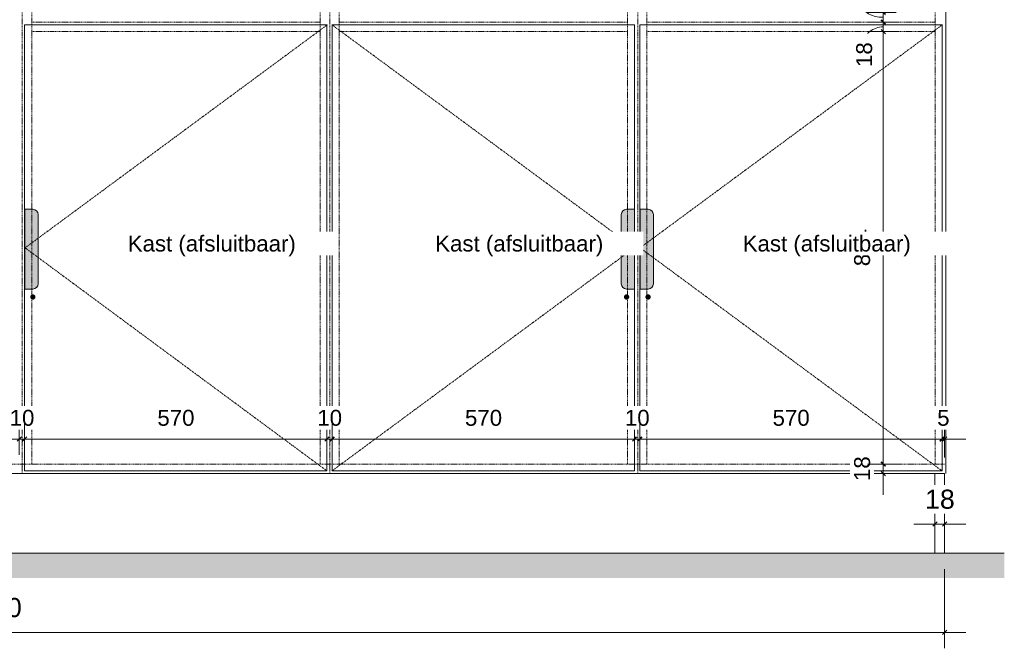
# Model space of a CAD drawing. Header units: millimetres. Extents: x 60977 to 119991, y -9149 to 74784.
# Tile 9 of 18: x 107407 to 109262, y 27771 to 28954. Entities that reach past the tile are written whole.
import ezdxf

# ---------------------------------------------------------------- set-up
doc = ezdxf.new("R2010")
doc.units = ezdxf.units.MM
doc.linetypes.add('Overhead xxSmall', pattern=[2.579688, 1.5875, -0.992188])
for name, color, linetype, lineweight in [('0-4', 170, 'Continuous', 5), ('A----M-', 8, 'Continuous', 5), ('A----M--20', 8, 'Continuous', 5), ('A09-NT--1', 7, 'Continuous', 13), ('A23-----2', 135, 'Continuous', 9), ('A23-----3', 250, 'Continuous', 13), ('A99-----1', 1, 'Overhead xxSmall', 13), ('A99-----3', 1, 'Continuous', 13), ('A99----T', 1, 'Continuous', 5), ('Detail Items-2', 55, 'Continuous', 5), ('Detail Items-3', 255, 'Continuous', 5)]:
    doc.layers.add(name, color=color, linetype=linetype, lineweight=lineweight)
doc.styles.add('Arial_1', font='arial.ttf', dxfattribs={"height": 30})
doc.styles.add('Arial_3', font='arial.ttf', dxfattribs={"height": 36})
doc.dimstyles.new('TD_Diagonal_1_5_mm', dxfattribs={"dimscale": 304.8, "dimtxt": 30.607782, "dimasz": 0.026247, "dimexe": 0.098425, "dimexo": 0.098425, "dimgap": 0.052493, "dimtad": 1, "dimdec": 0, "dimzin": 0, "dimdsep": 46, "dimtxsty": 'Arial_1', "dimblk1": 'OBLIQUE', "dimblk2": 'OBLIQUE', "dimsah": 1, "dimcen": 0.09, "dimdle": 0.131234, "dimazin": 2, "dimtfac": 1, "dimtdec": 4, "dimtix": 1, "dimtmove": 0, "dimatfit": 3, "dimfxl": 1, "dimtvp": 1, "dimtfill": 1, "dimtolj": 1, "dimtzin": 0, "dimarcsym": 2})
doc.dimstyles.new('TD_Diagonal_1_5_mm_1', dxfattribs={"dimscale": 304.8, "dimtxt": 30.607782, "dimasz": 0.026247, "dimexe": 0.098425, "dimexo": 0.098425, "dimgap": 0.052493, "dimtad": 1, "dimdec": 0, "dimzin": 0, "dimdsep": 46, "dimtxsty": 'Arial_1', "dimblk1": 'OBLIQUE', "dimblk2": 'OBLIQUE', "dimsah": 1, "dimcen": 0.09, "dimdle": 0.131234, "dimazin": 2, "dimtfac": 1, "dimtdec": 4, "dimtix": 1, "dimtmove": 1, "dimatfit": 3, "dimfxl": 1, "dimtvp": 1, "dimtfill": 1, "dimtolj": 1, "dimtzin": 0, "dimarcsym": 2})
doc.dimstyles.new('TD_Diagonal_1_8_mm', dxfattribs={"dimscale": 304.8, "dimtxt": 36.729338, "dimasz": 0.026247, "dimexe": 0.098425, "dimexo": 0.098425, "dimgap": 0.059055, "dimtad": 1, "dimdec": 0, "dimzin": 0, "dimdsep": 46, "dimtxsty": 'Arial_3', "dimblk1": 'OBLIQUE', "dimblk2": 'OBLIQUE', "dimsah": 1, "dimcen": 0.09, "dimdle": 0.131234, "dimazin": 2, "dimtfac": 1, "dimtdec": 4, "dimtix": 1, "dimtmove": 0, "dimatfit": 3, "dimfxl": 1, "dimtvp": 1, "dimtfill": 1, "dimtolj": 1, "dimtzin": 0, "dimarcsym": 2})

# ---------------------------------------------------------------- blocks, each defined once
blk = doc.blocks.new('HSR-D_ABT_ARCH_Interieur_rvt-6-712 Pegasoos Storage - Elevation')
at = {"layer": 'A23-----2'}
h = blk.add_hatch(dxfattribs=at)
h.set_pattern_fill('FP_18', color=256, style=0, pattern_type=2)
h.set_pattern_definition([(27, (-19980.349, 27950), (15.113162, 12.189846), [0.67056, -31.929, 0.67056, -17.729, -4]), (27, (-19980.349, 27950), (15.113162, 12.189846), [-51, 0.67056, -3.329]), (58, (-19980.349, 27950), (6.676274, 18.232591), [0.67056, -31.729, 0.67056, -32.129, -4]), (58, (-19980.349, 27950), (6.676274, 18.232591), [-65.2, 0.67056, -3.329]), (81, (-19980.349, 27950), (-0.9784985, 19.391816), [0.67056, -31.329, 0.67056, -17.449, -4]), (81, (-19980.349, 27950), (-0.9784985, 19.391816), [-50.12, 0.67056, -3.329])])
h.paths.add_polyline_path([(-19993.2, 27903.7), (-18075.8, 27903.7), (-18075.8, 27950), (-21910.6, 27950), (-21910.6, 27903.7), (-20951.9, 27903.7)])
at = {"layer": 'A23-----3'}
blk.add_line((-18075.8, 27950), (-21910.6, 27950), dxfattribs=at)
blk = doc.blocks.new('DIMBLOCK119-712 Pegasoos Storage - Elevation')
at = {"layer": 'A----M--20'}
for p, q in [((106837, 28135), (106837, 28195)), ((107406.6, 28135), (107406.6, 28195)), ((106837, 28165), (107406.6, 28165)), ((106837, 28165), (106837, 28135)), ((107406.6, 28165), (107406.6, 28135))]:
    blk.add_line(p, q, dxfattribs=at)
at = {"layer": 'A----M--20', "lineweight": 35}
for p, q in [((106837, 28165), (106833, 28161)), ((106837, 28165), (106841, 28169)), ((107406.6, 28165), (107402.6, 28161)), ((107406.6, 28165), (107410.6, 28169))]:
    blk.add_line(p, q, dxfattribs=at)
at = {"layer": 'A----M--20', "color": 0, "insert": (107087.2, 28220), "char_height": 30, "width": 83.065, "attachment_point": 1, "line_spacing_factor": 0.941778, "style": 'Arial_1', "bg_fill": 3, "box_fill_scale": 1.25, "bg_fill_color": 256, "bg_fill_true_color": 13158600, "bg_fill_transparency": 0}
blk.add_mtext('570', dxfattribs=at)
blk = doc.blocks.new('_Oblique')
at = {"color": 0, "linetype": 'ByBlock', "lineweight": -2}
blk.add_line((-0.5, -0.5), (0.5, 0.5), dxfattribs=at)
blk = doc.blocks.new('DIMBLOCK120-712 Pegasoos Storage - Elevation')
at = {"layer": 'A----M--20'}
for p, q in [((107406.6, 28135), (107406.6, 28195)), ((107416.6, 28135), (107416.6, 28195)), ((107406.6, 28165), (107416.6, 28165)), ((107406.6, 28165), (107406.6, 28135)), ((107416.6, 28165), (107416.6, 28135))]:
    blk.add_line(p, q, dxfattribs=at)
at = {"layer": 'A----M--20', "lineweight": 35}
for p, q in [((107406.6, 28165), (107402.6, 28161)), ((107406.6, 28165), (107410.6, 28169)), ((107416.6, 28165), (107412.6, 28161)), ((107416.6, 28165), (107420.6, 28169))]:
    blk.add_line(p, q, dxfattribs=at)
at = {"layer": 'A----M--20', "color": 0, "insert": (107388.5, 28220), "char_height": 30, "width": 55.377, "attachment_point": 1, "line_spacing_factor": 0.941778, "style": 'Arial_1', "bg_fill": 3, "box_fill_scale": 1.25, "bg_fill_color": 256, "bg_fill_true_color": 13158600, "bg_fill_transparency": 0}
blk.add_mtext('10', dxfattribs=at)
blk = doc.blocks.new('DIMBLOCK121-712 Pegasoos Storage - Elevation')
at = {"layer": 'A----M--20'}
for p, q in [((107416.6, 28135), (107416.6, 28195)), ((107986.2, 28135), (107986.2, 28195)), ((107416.6, 28165), (107986.2, 28165)), ((107416.6, 28165), (107416.6, 28135)), ((107986.2, 28165), (107986.2, 28135))]:
    blk.add_line(p, q, dxfattribs=at)
at = {"layer": 'A----M--20', "lineweight": 35}
for p, q in [((107416.6, 28165), (107412.6, 28161)), ((107416.6, 28165), (107420.6, 28169)), ((107986.2, 28165), (107982.2, 28161)), ((107986.2, 28165), (107990.2, 28169))]:
    blk.add_line(p, q, dxfattribs=at)
at = {"layer": 'A----M--20', "color": 0, "insert": (107666.8, 28220), "char_height": 30, "width": 83.065, "attachment_point": 1, "line_spacing_factor": 0.941778, "style": 'Arial_1', "bg_fill": 3, "box_fill_scale": 1.25, "bg_fill_color": 256, "bg_fill_true_color": 13158600, "bg_fill_transparency": 0}
blk.add_mtext('570', dxfattribs=at)
blk = doc.blocks.new('DIMBLOCK122-712 Pegasoos Storage - Elevation')
at = {"layer": 'A----M--20'}
for p, q in [((107986.2, 28135), (107986.2, 28195)), ((107996.1, 28135), (107996.1, 28195)), ((107986.2, 28165), (107996.1, 28165)), ((107986.2, 28165), (107986.2, 28135)), ((107996.1, 28165), (107996.1, 28135))]:
    blk.add_line(p, q, dxfattribs=at)
at = {"layer": 'A----M--20', "lineweight": 35}
for p, q in [((107986.2, 28165), (107982.2, 28161)), ((107986.2, 28165), (107990.2, 28169)), ((107996.1, 28165), (107992.1, 28161)), ((107996.1, 28165), (108000.1, 28169))]:
    blk.add_line(p, q, dxfattribs=at)
at = {"layer": 'A----M--20', "color": 0, "insert": (107968.1, 28220), "char_height": 30, "width": 55.377, "attachment_point": 1, "line_spacing_factor": 0.941778, "style": 'Arial_1', "bg_fill": 3, "box_fill_scale": 1.25, "bg_fill_color": 256, "bg_fill_true_color": 13158600, "bg_fill_transparency": 0}
blk.add_mtext('10', dxfattribs=at)
blk = doc.blocks.new('DIMBLOCK123-712 Pegasoos Storage - Elevation')
at = {"layer": 'A----M--20'}
for p, q in [((107996.1, 28135), (107996.1, 28195)), ((108565.7, 28135), (108565.7, 28195)), ((107996.1, 28165), (108565.7, 28165)), ((107996.1, 28165), (107996.1, 28135)), ((108565.7, 28165), (108565.7, 28135))]:
    blk.add_line(p, q, dxfattribs=at)
at = {"layer": 'A----M--20', "lineweight": 35}
for p, q in [((107996.1, 28165), (107992.1, 28161)), ((107996.1, 28165), (108000.1, 28169)), ((108565.7, 28165), (108561.7, 28161)), ((108565.7, 28165), (108569.7, 28169))]:
    blk.add_line(p, q, dxfattribs=at)
at = {"layer": 'A----M--20', "color": 0, "insert": (108246.3, 28220), "char_height": 30, "width": 83.065, "attachment_point": 1, "line_spacing_factor": 0.941778, "style": 'Arial_1', "bg_fill": 3, "box_fill_scale": 1.25, "bg_fill_color": 256, "bg_fill_true_color": 13158600, "bg_fill_transparency": 0}
blk.add_mtext('570', dxfattribs=at)
blk = doc.blocks.new('DIMBLOCK124-712 Pegasoos Storage - Elevation')
at = {"layer": 'A----M--20'}
for p, q in [((108565.7, 28135), (108565.7, 28195)), ((108575.6, 28135), (108575.6, 28195)), ((108565.7, 28165), (108575.6, 28165)), ((108565.7, 28165), (108565.7, 28135)), ((108575.6, 28165), (108575.6, 28135))]:
    blk.add_line(p, q, dxfattribs=at)
at = {"layer": 'A----M--20', "lineweight": 35}
for p, q in [((108565.7, 28165), (108561.7, 28161)), ((108565.7, 28165), (108569.7, 28169)), ((108575.6, 28165), (108571.6, 28161)), ((108575.6, 28165), (108579.6, 28169))]:
    blk.add_line(p, q, dxfattribs=at)
at = {"layer": 'A----M--20', "color": 0, "insert": (108547.6, 28220), "char_height": 30, "width": 55.377, "attachment_point": 1, "line_spacing_factor": 0.941778, "style": 'Arial_1', "bg_fill": 3, "box_fill_scale": 1.25, "bg_fill_color": 256, "bg_fill_true_color": 13158600, "bg_fill_transparency": 0}
blk.add_mtext('10', dxfattribs=at)
blk = doc.blocks.new('DIMBLOCK125-712 Pegasoos Storage - Elevation')
at = {"layer": 'A----M--20'}
for p, q in [((108575.6, 28135), (108575.6, 28195)), ((109145.2, 28135), (109145.2, 28195)), ((108575.6, 28165), (109145.2, 28165)), ((108575.6, 28165), (108575.6, 28135)), ((109145.2, 28165), (109145.2, 28135))]:
    blk.add_line(p, q, dxfattribs=at)
at = {"layer": 'A----M--20', "lineweight": 35}
for p, q in [((108575.6, 28165), (108571.6, 28161)), ((108575.6, 28165), (108579.6, 28169)), ((109145.2, 28165), (109141.2, 28161)), ((109145.2, 28165), (109149.2, 28169))]:
    blk.add_line(p, q, dxfattribs=at)
at = {"layer": 'A----M--20', "color": 0, "insert": (108825.8, 28220), "char_height": 30, "width": 83.065, "attachment_point": 1, "line_spacing_factor": 0.941778, "style": 'Arial_1', "bg_fill": 3, "box_fill_scale": 1.25, "bg_fill_color": 256, "bg_fill_true_color": 13158600, "bg_fill_transparency": 0}
blk.add_mtext('570', dxfattribs=at)
blk = doc.blocks.new('DIMBLOCK126-712 Pegasoos Storage - Elevation')
at = {"layer": 'A----M--20'}
for p, q in [((109145.2, 28135), (109145.2, 28195)), ((109149.8, 28130), (109149.8, 28195)), ((109145.2, 28165), (109189.8, 28165)), ((109145.2, 28165), (109145.2, 28135)), ((109149.8, 28165), (109149.8, 28130))]:
    blk.add_line(p, q, dxfattribs=at)
at = {"layer": 'A----M--20', "lineweight": 35}
for p, q in [((109145.2, 28165), (109141.2, 28161)), ((109145.2, 28165), (109149.2, 28169)), ((109149.8, 28165), (109145.8, 28161)), ((109149.8, 28165), (109153.8, 28169))]:
    blk.add_line(p, q, dxfattribs=at)
at = {"layer": 'A----M--20', "color": 0, "insert": (109135.9, 28220), "char_height": 30, "width": 27.688, "attachment_point": 1, "line_spacing_factor": 0.941778, "style": 'Arial_1', "bg_fill": 3, "box_fill_scale": 1.25, "bg_fill_color": 256, "bg_fill_true_color": 13158600, "bg_fill_transparency": 0}
blk.add_mtext('5', dxfattribs=at)
blk = doc.blocks.new('DIMBLOCK127-712 Pegasoos Storage - Elevation')
at = {"layer": 'A----M--20', "lineweight": 35}
for p, q in [((109034.4, 28118), (109030.4, 28122)), ((109034.4, 28100), (109030.4, 28104)), ((109034.4, 28118), (109038.4, 28114)), ((109034.4, 28100), (109038.4, 28096))]:
    blk.add_line(p, q, dxfattribs=at)
at = {"layer": 'A----M--20'}
for p, q in [((109058.7, 28118), (109004.4, 28118)), ((109034.4, 28060), (109034.4, 28118)), ((109034.4, 28118), (109058.7, 28118)), ((109058.7, 28100), (109004.4, 28100)), ((109034.4, 28100), (109058.7, 28100))]:
    blk.add_line(p, q, dxfattribs=at)
at = {"layer": 'A----M--20', "color": 0, "insert": (108979.4, 28085.9), "char_height": 30, "width": 55.377, "attachment_point": 1, "rotation": 90, "line_spacing_factor": 0.941778, "style": 'Arial_1', "bg_fill": 3, "box_fill_scale": 1.25, "bg_fill_color": 256, "bg_fill_true_color": 13158600, "bg_fill_transparency": 0}
blk.add_mtext('18', dxfattribs=at)
blk = doc.blocks.new('DIMBLOCK128-712 Pegasoos Storage - Elevation')
at = {"layer": 'A----M--20'}
for p, q in [((109058.7, 28932), (109004.4, 28932)), ((109034.4, 28118), (109034.4, 28932)), ((109034.4, 28932), (109058.7, 28932)), ((109058.7, 28118), (109004.4, 28118)), ((109034.4, 28118), (109058.7, 28118))]:
    blk.add_line(p, q, dxfattribs=at)
at = {"layer": 'A----M--20', "lineweight": 35}
for p, q in [((109034.4, 28932), (109030.4, 28936)), ((109034.4, 28932), (109038.4, 28928)), ((109034.4, 28118), (109030.4, 28122)), ((109034.4, 28118), (109038.4, 28114))]:
    blk.add_line(p, q, dxfattribs=at)
at = {"layer": 'A----M--20', "color": 0, "insert": (108979.4, 28490.4), "char_height": 30, "width": 83.065, "attachment_point": 1, "rotation": 90, "line_spacing_factor": 0.941778, "style": 'Arial_1', "bg_fill": 3, "box_fill_scale": 1.25, "bg_fill_color": 256, "bg_fill_true_color": 13158600, "bg_fill_transparency": 0}
blk.add_mtext('814', dxfattribs=at)
blk = doc.blocks.new('DIMBLOCK129-712 Pegasoos Storage - Elevation')
at = {"layer": 'A----M--20'}
for p, q in [((109058.7, 28950), (109004.4, 28950)), ((109034.4, 28932), (109034.4, 28950)), ((109034.4, 28950), (109058.7, 28950)), ((109058.7, 28932), (109004.4, 28932)), ((109034.4, 28932), (109058.7, 28932))]:
    blk.add_line(p, q, dxfattribs=at)
at = {"layer": 'A----M--20', "lineweight": 35}
for p, q in [((109034.4, 28950), (109030.4, 28954)), ((109034.4, 28950), (109038.4, 28946)), ((109034.4, 28932), (109030.4, 28936)), ((109034.4, 28932), (109038.4, 28928))]:
    blk.add_line(p, q, dxfattribs=at)
at = {"layer": 'A----M--20'}
blk.add_ellipse((109034.4, 28911.6), major_axis=(35.7, 0), ratio=0.82373, start_param=1.570796, end_param=3.141593, dxfattribs=at)
at = {"layer": 'A----M--20', "color": 0, "insert": (108983.3, 28865.4), "char_height": 30, "width": 55.377, "attachment_point": 1, "rotation": 90, "line_spacing_factor": 0.941778, "style": 'Arial_1', "bg_fill": 3, "box_fill_scale": 1.25, "bg_fill_color": 256, "bg_fill_true_color": 13158600, "bg_fill_transparency": 0}
blk.add_mtext('18', dxfattribs=at)
blk = doc.blocks.new('DIMBLOCK130-712 Pegasoos Storage - Elevation')
at = {"layer": 'A----M--20'}
for p, q in [((109058.7, 28968), (109004.4, 28968)), ((109034.4, 28950), (109034.4, 28968)), ((109034.4, 28968), (109058.7, 28968)), ((109058.7, 28950), (109004.4, 28950)), ((109034.4, 28950), (109058.7, 28950))]:
    blk.add_line(p, q, dxfattribs=at)
at = {"layer": 'A----M--20', "lineweight": 35}
for p, q in [((109034.4, 28968), (109030.4, 28972)), ((109034.4, 28968), (109038.4, 28964)), ((109034.4, 28950), (109030.4, 28954)), ((109034.4, 28950), (109038.4, 28946))]:
    blk.add_line(p, q, dxfattribs=at)
at = {"layer": 'A----M--20'}
blk.add_ellipse((109034.4, 28982.1), major_axis=(39.5, 0), ratio=0.585199, start_param=3.141593, end_param=4.712389, dxfattribs=at)
at = {"layer": 'A----M--20', "color": 0, "insert": (108979.4, 28982.1), "char_height": 30, "width": 55.377, "attachment_point": 1, "rotation": 90, "line_spacing_factor": 0.941778, "style": 'Arial_1', "bg_fill": 3, "box_fill_scale": 1.25, "bg_fill_color": 256, "bg_fill_true_color": 13158600, "bg_fill_transparency": 0}
blk.add_mtext('18', dxfattribs=at)
blk = doc.blocks.new('DIMBLOCK137-712 Pegasoos Storage - Elevation')
at = {"layer": 'A----M--20'}
for p, q in [((109131.8, 27980.7), (109131.8, 28035)), ((109149.8, 27980.7), (109149.8, 28035)), ((109091.8, 28005), (109189.8, 28005)), ((109131.8, 28005), (109131.8, 27980.7)), ((109149.8, 28005), (109149.8, 27980.7))]:
    blk.add_line(p, q, dxfattribs=at)
at = {"layer": 'A----M--20', "lineweight": 35}
for p, q in [((109131.8, 28005), (109127.8, 28001)), ((109131.8, 28005), (109135.8, 28009)), ((109149.8, 28005), (109145.8, 28001)), ((109149.8, 28005), (109153.8, 28009))]:
    blk.add_line(p, q, dxfattribs=at)
at = {"layer": 'A----M--20', "color": 0, "insert": (109113.1, 28069.8), "char_height": 36, "width": 66.452, "attachment_point": 1, "line_spacing_factor": 0.941778, "style": 'Arial_3', "bg_fill": 3, "box_fill_scale": 1.25, "bg_fill_color": 256, "bg_fill_true_color": 13158600, "bg_fill_transparency": 0}
blk.add_mtext('18', dxfattribs=at)
blk = doc.blocks.new('DIMBLOCK141-712 Pegasoos Storage - Elevation')
at = {"layer": 'A----M--20'}
for p, q in [((105560, 27920), (105560, 27771.1)), ((105560, 27801.1), (105560, 27920)), ((109149.8, 27920), (109149.8, 27771.1)), ((109149.8, 27801.1), (109149.8, 27920)), ((105520, 27801.1), (109189.8, 27801.1))]:
    blk.add_line(p, q, dxfattribs=at)
at = {"layer": 'A----M--20', "lineweight": 35}
for p, q in [((105560, 27801.1), (105556, 27797.1)), ((105560, 27801.1), (105564, 27805.1)), ((109149.8, 27801.1), (109145.8, 27797.1)), ((109149.8, 27801.1), (109153.8, 27805.1))]:
    blk.add_line(p, q, dxfattribs=at)
at = {"layer": 'A----M--20', "color": 0, "insert": (107299.5, 27865.8), "char_height": 36, "width": 132.904, "attachment_point": 1, "line_spacing_factor": 0.941778, "style": 'Arial_3', "bg_fill": 3, "box_fill_scale": 1.25, "bg_fill_color": 256, "bg_fill_true_color": 13158600, "bg_fill_transparency": 0}
blk.add_mtext('3590', dxfattribs=at)

msp = doc.modelspace()

# ---------------------------------------------------------------- hatches: boundary and pattern name
at = {"layer": 'Detail Items-2'}
for points in [[(107432.2, 28427.5), (107433.5, 28427.6), (107434.7, 28428.1), (107435.7, 28428.9), (107436.5, 28430), (107437, 28431.2), (107437.2, 28432.5), (107437, 28433.8), (107436.5, 28435), (107435.7, 28436), (107434.7, 28436.8), (107433.5, 28437.3), (107432.2, 28437.5), (107430.9, 28437.3), (107429.7, 28436.8), (107428.7, 28436), (107427.9, 28435), (107427.4, 28433.8), (107427.2, 28432.5), (107427.4, 28431.2), (107427.9, 28430), (107428.7, 28428.9), (107429.7, 28428.1), (107430.9, 28427.6)], [(108550.8, 28427.5), (108552.1, 28427.6), (108553.3, 28428.1), (108554.3, 28428.9), (108555.1, 28430), (108555.6, 28431.2), (108555.8, 28432.5), (108555.6, 28433.8), (108555.1, 28435), (108554.3, 28436), (108553.3, 28436.8), (108552.1, 28437.3), (108550.8, 28437.5), (108549.5, 28437.3), (108548.3, 28436.8), (108547.3, 28436), (108546.5, 28435), (108546, 28433.8), (108545.8, 28432.5), (108546, 28431.2), (108546.5, 28430), (108547.3, 28428.9), (108548.3, 28428.1), (108549.5, 28427.6)], [(108591.2, 28427.5), (108592.5, 28427.6), (108593.7, 28428.1), (108594.7, 28428.9), (108595.5, 28430), (108596, 28431.2), (108596.2, 28432.5), (108596, 28433.8), (108595.5, 28435), (108594.7, 28436), (108593.7, 28436.8), (108592.5, 28437.3), (108591.2, 28437.5), (108589.9, 28437.3), (108588.7, 28436.8), (108587.7, 28436), (108586.9, 28435), (108586.4, 28433.8), (108586.2, 28432.5), (108586.4, 28431.2), (108586.9, 28430), (108587.7, 28428.9), (108588.7, 28428.1), (108589.9, 28427.6)]]:
    msp.add_hatch(color=256, dxfattribs=at).paths.add_polyline_path(points)
at = {"layer": 'Detail Items-3'}
for points in [[(107432.2, 28447.5), (107434.8, 28447.8), (107437.2, 28448.8), (107439.3, 28450.4), (107440.9, 28452.5), (107441.9, 28454.9), (107442.2, 28457.5), (107442.2, 28587.5), (107441.9, 28590.1), (107440.9, 28592.5), (107439.3, 28594.5), (107437.2, 28596.1), (107434.8, 28597.1), (107432.2, 28597.5), (107417.2, 28597.5), (107417.2, 28447.5)], [(108550.8, 28447.5), (108565.8, 28447.5), (108565.8, 28597.5), (108550.8, 28597.5), (108548.2, 28597.1), (108545.8, 28596.1), (108543.4, 28594), (108542.1, 28592.5), (108541.1, 28590.1), (108540.8, 28587.5), (108540.8, 28457.5), (108541.1, 28454.9), (108542.1, 28452.5), (108543.7, 28450.4), (108545.8, 28448.8), (108548.2, 28447.8)], [(108591.2, 28447.5), (108593.8, 28447.8), (108596.2, 28448.8), (108598.3, 28450.4), (108599.8, 28452.5), (108600.8, 28454.9), (108601.2, 28457.5), (108601.2, 28587.5), (108600.8, 28590.1), (108599.8, 28592.5), (108598.3, 28594.5), (108596.2, 28596.1), (108593.8, 28597.1), (108591.2, 28597.5), (108576.2, 28597.5), (108576.2, 28447.5)]]:
    msp.add_hatch(color=256, dxfattribs=at).paths.add_polyline_path(points)

# ---------------------------------------------------------------- linework, layer by layer
at = {"layer": 'A99-----1'}
for p, q in [((107412, 28100), (107412, 31017)), ((107430.1, 28118), (107430.1, 31017)), ((107973.4, 28118), (107973.4, 31017)), ((107992, 28100), (107992, 31017)), ((108009.4, 28118), (108009.4, 31017)), ((108552.7, 28118), (108552.7, 31017)), ((108572, 28100), (108572, 31017)), ((108588.7, 28118), (108588.7, 31017)), ((109132, 28118), (109132, 31017)), ((107987.1, 28945), (107417.6, 28525)), ((107973.4, 28950), (107430.1, 28950)), ((107995.6, 28945), (108565.2, 28525)), ((108552.7, 28950), (108009.4, 28950)), ((109145.7, 28945), (108576.2, 28525)), ((109132, 28950), (108588.7, 28950)), ((107973.4, 28932), (107430.1, 28932)), ((108552.7, 28932), (108009.4, 28932)), ((109132, 28932), (108588.7, 28932)), ((107417.6, 28525), (107986.2, 28105)), ((108565.2, 28525), (107995.6, 28105)), ((108576.2, 28525), (109145.2, 28105)), ((105560, 28118), (109149.8, 28118))]:
    msp.add_line(p, q, dxfattribs=at)
at = {"layer": 'A99-----3'}
for p, q in [((109152, 28100), (109152, 31035)), ((107986.2, 28945), (107416.6, 28945)), ((107416.6, 28945), (107416.6, 28105)), ((107986.2, 28105), (107986.2, 28945)), ((108565.7, 28945), (107996.1, 28945)), ((107996.1, 28945), (107996.1, 28105)), ((108565.7, 28105), (108565.7, 28945)), ((109145.2, 28945), (108575.6, 28945)), ((108575.6, 28945), (108575.6, 28105)), ((109145.2, 28105), (109145.2, 28945)), ((107416.6, 28105), (107986.2, 28105)), ((107996.1, 28105), (108565.7, 28105)), ((108575.6, 28105), (109145.2, 28105)), ((109149.8, 28100), (105560, 28100)), ((109131.8, 28100), (109131.8, 27950)), ((109149.8, 28100), (109149.8, 27950))]:
    msp.add_line(p, q, dxfattribs=at)
at = {"layer": 'A99----T'}
for p, q in [((107417.2, 28447.5), (107417.2, 28597.5)), ((107417.2, 28597.5), (107432.2, 28597.5)), ((107442.2, 28587.5), (107442.2, 28457.5)), ((108540.8, 28587.5), (108540.8, 28457.5)), ((108565.8, 28597.5), (108550.8, 28597.5)), ((108565.8, 28447.5), (108565.8, 28597.5)), ((108576.2, 28447.5), (108576.2, 28597.5)), ((108576.2, 28597.5), (108591.2, 28597.5)), ((108601.2, 28587.5), (108601.2, 28457.5)), ((107432.2, 28447.5), (107417.2, 28447.5)), ((108550.8, 28447.5), (108565.8, 28447.5)), ((108591.2, 28447.5), (108576.2, 28447.5))]:
    msp.add_line(p, q, dxfattribs=at)
for centre, start, end in [((107432.2, 28587.5), 0, 90), ((108550.8, 28587.5), 90, 180), ((108591.2, 28587.5), 0, 90), ((107432.2, 28457.5), 270, 0), ((108550.8, 28457.5), 180, 270), ((108591.2, 28457.5), 270, 0)]:
    msp.add_arc(centre, 10, start, end, dxfattribs=at)

# ---------------------------------------------------------------- block references
at = {"layer": '0-4'}
msp.add_blockref('HSR-D_ABT_ARCH_Interieur_rvt-6-712 Pegasoos Storage - Elevation', (127338.2, 0), dxfattribs=at)

# ---------------------------------------------------------------- next in the draw order: texts
at = {"layer": 'A09-NT--1', "char_height": 30, "width": 384.81, "attachment_point": 1, "style": 'Arial_1', "bg_fill": 3, "box_fill_scale": 1.25, "bg_fill_color": 256, "bg_fill_true_color": 13158600, "bg_fill_transparency": 0}
for insert in [(107610.9, 28548.1), (108190.2, 28548.1)]:
    msp.add_mtext('Kast (afsluitbaar)', dxfattribs=dict(at, insert=insert))

# ---------------------------------------------------------------- next in the draw order: dimensions: what is measured, and where the dimension line sits
at = {"layer": 'A----M-'}
for base, p1, p2, dimstyle, override, picture, middle in [((107406.6, 28165), (106837, 28105), (107406.6, 28105), 'TD_Diagonal_1_5_mm', {"dimpost": '<>', "dimfxl": 569.57253}, 'DIMBLOCK119-712 Pegasoos Storage - Elevation', (107121.8, 28196.3)), ((109149.8, 28005), (109131.8, 28010.7), (109149.8, 28010.7), 'TD_Diagonal_1_8_mm', {"dimpost": '<>', "dimfxl": 17.999851}, 'DIMBLOCK137-712 Pegasoos Storage - Elevation', (109140.8, 28041.4)), ((109149.8, 27801.1), (105560, 27950), (109149.8, 27950), 'TD_Diagonal_1_8_mm', {"dimpost": '<>', "dimfxl": 3589.742698}, 'DIMBLOCK141-712 Pegasoos Storage - Elevation', (107354.9, 27837.5))]:
    dim = msp.add_linear_dim(base=base, p1=p1, p2=p2, dimstyle=dimstyle, override=override, dxfattribs=at)
    dim.commit()
    dim.dimension.update_dxf_attribs({"geometry": picture, "text_midpoint": middle})

# ---------------------------------------------------------------- next in the draw order: dimensions: what is measured, and where the dimension line sits
dim = msp.add_linear_dim(base=(107416.6, 28165), p1=(107406.6, 28105), p2=(107416.6, 28105), dimstyle='TD_Diagonal_1_5_mm', override={"dimpost": '<>', "dimfxl": 10.020242}, dxfattribs=at)
dim.commit()
dim.dimension.update_dxf_attribs({"geometry": 'DIMBLOCK120-712 Pegasoos Storage - Elevation', "text_midpoint": (107411.6, 28196.3)})

# ---------------------------------------------------------------- next in the draw order: dimensions: what is measured, and where the dimension line sits
dim = msp.add_linear_dim(base=(107986.2, 28165), p1=(107416.6, 28105), p2=(107986.2, 28105), dimstyle='TD_Diagonal_1_5_mm', override={"dimpost": '<>', "dimfxl": 569.57253}, dxfattribs=at)
dim.commit()
dim.dimension.update_dxf_attribs({"geometry": 'DIMBLOCK121-712 Pegasoos Storage - Elevation', "text_midpoint": (107701.4, 28196.3)})

# ---------------------------------------------------------------- next in the draw order: dimensions: what is measured, and where the dimension line sits
dim = msp.add_linear_dim(base=(107996.1, 28165), p1=(107986.2, 28105), p2=(107996.1, 28105), dimstyle='TD_Diagonal_1_5_mm', override={"dimpost": '<>', "dimfxl": 9.922682}, dxfattribs=at)
dim.commit()
dim.dimension.update_dxf_attribs({"geometry": 'DIMBLOCK122-712 Pegasoos Storage - Elevation', "text_midpoint": (107991.1, 28196.3)})

# ---------------------------------------------------------------- next in the draw order: dimensions: what is measured, and where the dimension line sits
dim = msp.add_linear_dim(base=(108565.7, 28165), p1=(107996.1, 28105), p2=(108565.7, 28105), dimstyle='TD_Diagonal_1_5_mm', override={"dimpost": '<>', "dimfxl": 569.57253}, dxfattribs=at)
dim.commit()
dim.dimension.update_dxf_attribs({"geometry": 'DIMBLOCK123-712 Pegasoos Storage - Elevation', "text_midpoint": (108280.9, 28196.3)})

# ---------------------------------------------------------------- next in the draw order: dimensions: what is measured, and where the dimension line sits
dim = msp.add_linear_dim(base=(108575.6, 28165), p1=(108565.7, 28105), p2=(108575.6, 28105), dimstyle='TD_Diagonal_1_5_mm', override={"dimpost": '<>', "dimfxl": 9.922682}, dxfattribs=at)
dim.commit()
dim.dimension.update_dxf_attribs({"geometry": 'DIMBLOCK124-712 Pegasoos Storage - Elevation', "text_midpoint": (108570.6, 28196.3)})

# ---------------------------------------------------------------- next in the draw order: dimensions: what is measured, and where the dimension line sits
dim = msp.add_linear_dim(base=(109145.2, 28165), p1=(108575.6, 28105), p2=(109145.2, 28105), dimstyle='TD_Diagonal_1_5_mm', override={"dimpost": '<>', "dimfxl": 569.57253}, dxfattribs=at)
dim.commit()
dim.dimension.update_dxf_attribs({"geometry": 'DIMBLOCK125-712 Pegasoos Storage - Elevation', "text_midpoint": (108860.4, 28196.3)})

# ---------------------------------------------------------------- next in the draw order: dimensions: what is measured, and where the dimension line sits
dim = msp.add_linear_dim(base=(109149.8, 28165), p1=(109145.2, 28105), p2=(109149.8, 28100), dimstyle='TD_Diagonal_1_5_mm', override={"dimpost": '<>', "dimfxl": 6.778698}, dxfattribs=at)
dim.commit()
dim.dimension.update_dxf_attribs({"geometry": 'DIMBLOCK126-712 Pegasoos Storage - Elevation', "text_midpoint": (109147.5, 28196.3)})
dim = msp.add_linear_dim(base=(109034.4, 28118), p1=(109028.7, 28100), p2=(109028.7, 28118), angle=90, dimstyle='TD_Diagonal_1_5_mm', override={"dimpost": '<>', "dimfxl": 18}, dxfattribs=at)
dim.commit()
dim.dimension.update_dxf_attribs({"geometry": 'DIMBLOCK127-712 Pegasoos Storage - Elevation', "text_midpoint": (109003.1, 28109)})

# ---------------------------------------------------------------- next in the draw order: dimensions: what is measured, and where the dimension line sits
dim = msp.add_linear_dim(base=(109034.4, 28932), p1=(109028.7, 28118), p2=(109028.7, 28932), angle=90, dimstyle='TD_Diagonal_1_5_mm', override={"dimpost": '<>', "dimfxl": 814}, dxfattribs=at)
dim.commit()
dim.dimension.update_dxf_attribs({"geometry": 'DIMBLOCK128-712 Pegasoos Storage - Elevation', "text_midpoint": (109003.1, 28525)})

# ---------------------------------------------------------------- next in the draw order: texts
at = {"layer": 'A09-NT--1', "insert": (108769.5, 28548.1), "char_height": 30, "width": 384.81, "attachment_point": 1, "style": 'Arial_1', "bg_fill": 3, "box_fill_scale": 1.25, "bg_fill_color": 256, "bg_fill_true_color": 13158600, "bg_fill_transparency": 0}
msp.add_mtext('Kast (afsluitbaar)', dxfattribs=at)

# ---------------------------------------------------------------- next in the draw order: dimensions: what is measured, and where the dimension line sits
at = {"layer": 'A----M-'}
dim = msp.add_linear_dim(base=(109034.4, 28950), p1=(109028.7, 28932), p2=(109028.7, 28950), angle=90, dimstyle='TD_Diagonal_1_5_mm_1', override={"dimpost": '<>', "dimfxl": 18}, dxfattribs=at)
dim.commit()
dim.dimension.update_dxf_attribs({"geometry": 'DIMBLOCK129-712 Pegasoos Storage - Elevation', "text_midpoint": (109003.3, 28893.1), "dimtype": 160, "text_rotation": 90})

# ---------------------------------------------------------------- next in the draw order: dimensions: what is measured, and where the dimension line sits
dim = msp.add_linear_dim(base=(109034.4, 28968), p1=(109028.7, 28950), p2=(109028.7, 28968), angle=90, dimstyle='TD_Diagonal_1_5_mm_1', override={"dimpost": '<>', "dimfxl": 18}, dxfattribs=at)
dim.commit()
dim.dimension.update_dxf_attribs({"geometry": 'DIMBLOCK130-712 Pegasoos Storage - Elevation', "text_midpoint": (108999.4, 29009.8), "dimtype": 160, "text_rotation": 90})

doc.saveas('drawing.dxf')
